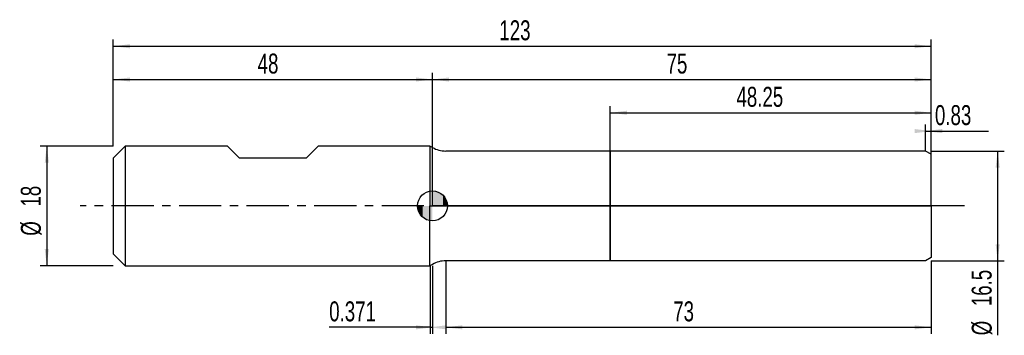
# Model space of a CAD drawing. Extents: x -14 to 134, y -19 to 28.
import ezdxf
from ezdxf.enums import TextEntityAlignment as Align

# ---------------------------------------------------------------- set-up
doc = ezdxf.new("R2010")
doc.units = 0
doc.linetypes.add('CENTER', pattern=[10.16, 6.35, -1.27, 1.27, -1.27])
doc.layers.get('0').update_dxf_attribs({"linetype": 'CONTINUOUS'})
for name, color, linetype in [('1', 4, 'CONTINUOUS'), ('2', 7, 'CONTINUOUS'), ('4', 2, 'CENTER'), ('CUT', 1, 'CONTINUOUS'), ('NOCUT', 7, 'CONTINUOUS'), ('SK1', 4, 'CONTINUOUS'), ('SK2', 7, 'CONTINUOUS'), ('SK4', 2, 'CENTER')]:
    doc.layers.add(name, color=color, linetype=linetype)
doc.dimstyles.new('SLDDIMSTYLE0', dxfattribs={"dimtxt": 3, "dimasz": 2.5, "dimexe": 0, "dimexo": 0.0625, "dimgap": 0.75, "dimtad": 1, "dimrnd": 1e-09, "dimzin": 12, "dimsah": 1, "dimcen": 0.09, "dimazin": 3, "dimtfac": 1, "dimtofl": 0, "dimtmove": 0, "dimatfit": 3})
doc.dimstyles.new('SLDDIMSTYLE1', dxfattribs={"dimtxt": 3, "dimasz": 2.5, "dimexe": 0, "dimexo": 0.0625, "dimgap": 0.75, "dimtad": 1, "dimrnd": 1e-09, "dimsah": 1, "dimcen": 0.09, "dimazin": 3, "dimtfac": 1, "dimtofl": 0, "dimtmove": 0, "dimatfit": 3})

# ---------------------------------------------------------------- blocks, each defined once
blk = doc.blocks.new('_D')
at = {"layer": '2'}
for p, q in [((50, -8.25), (50, -19.25)), ((123, -8.25), (123, -19.25)), ((50, -18.25), (123, -18.25))]:
    blk.add_line(p, q, dxfattribs=at)
for points in [[(50, -18.25), (52.5, -18.56), (52.5, -17.94)], [(123, -18.25), (120.5, -17.94), (120.5, -18.56)]]:
    blk.add_solid(points, dxfattribs=at)
at = {"layer": '2', "width": 0.7}
blk.add_text('73', height=3, dxfattribs=at).set_placement((84.21, -18.25), align=Align.BOTTOM_LEFT)
blk = doc.blocks.new('_D_1')
at = {"layer": '2'}
for p, q in [((123, 8.25), (134, 8.25)), ((133, 8.25), (133, -8.25)), ((123, -8.25), (134, -8.25)), ((133, -8.25), (133, -19.45))]:
    blk.add_line(p, q, dxfattribs=at)
for points in [[(133, 8.25), (132.69, 5.75), (133.31, 5.75)], [(133, -8.25), (133.31, -5.75), (132.69, -5.75)]]:
    blk.add_solid(points, dxfattribs=at)
at = {"layer": '2', "width": 0.7}
for s, p in [('16.5', (132.99, -15.07)), ('%%c', (133, -19.45))]:
    blk.add_text(s, height=3, rotation=90, dxfattribs=at).set_placement(p, align=Align.BOTTOM_LEFT)
blk = doc.blocks.new('_D_2')
at = {"layer": '2'}
for p, q in [((47.63, -9), (47.63, -19.25)), ((48, -9), (48, -19.25)), ((47.63, -18.25), (32.47, -18.25)), ((47.63, -18.25), (48, -18.25))]:
    blk.add_line(p, q, dxfattribs=at)
for points in [[(48, -18.25), (45.5, -17.94), (45.5, -18.56)], [(47.63, -18.25), (50.13, -18.56), (50.13, -17.94)]]:
    blk.add_solid(points, dxfattribs=at)
at = {"layer": '2', "width": 0.7}
blk.add_text('0.371', height=3, dxfattribs=at).set_placement((32.47, -18.25), align=Align.BOTTOM_LEFT)
blk = doc.blocks.new('_D_3')
at = {"layer": '2'}
for p, q in [((74.75, 8.25), (74.75, 15)), ((123, 8.25), (123, 15)), ((74.75, 14), (123, 14))]:
    blk.add_line(p, q, dxfattribs=at)
for points in [[(74.75, 14), (77.25, 13.69), (77.25, 14.31)], [(123, 14), (120.5, 14.31), (120.5, 13.69)]]:
    blk.add_solid(points, dxfattribs=at)
at = {"layer": '2', "width": 0.7}
blk.add_text('48.25', height=3, dxfattribs=at).set_placement((93.72, 14), align=Align.BOTTOM_LEFT)
blk = doc.blocks.new('_D_4')
at = {"layer": '2'}
for p, q in [((122.17, 8.25), (122.17, 12.25)), ((123, 8.25), (123, 12.25)), ((122.17, 11.25), (123, 11.25)), ((123, 11.25), (131.6, 11.25))]:
    blk.add_line(p, q, dxfattribs=at)
for points in [[(123, 11.25), (120.5, 11.56), (120.5, 10.94)], [(122.17, 11.25), (124.67, 10.94), (124.67, 11.56)]]:
    blk.add_solid(points, dxfattribs=at)
at = {"layer": '2', "width": 0.7}
blk.add_text('0.83', height=3, dxfattribs=at).set_placement((123.57, 11.25), align=Align.BOTTOM_LEFT)
blk = doc.blocks.new('_D_5')
at = {"layer": 'SK2'}
for p, q in [((0, 9), (0, 25)), ((0, 24), (123, 24)), ((123, 9), (123, 25))]:
    blk.add_line(p, q, dxfattribs=at)
for points in [[(0, 24), (2.5, 23.69), (2.5, 24.31)], [(123, 24), (120.5, 24.31), (120.5, 23.69)]]:
    blk.add_solid(points, dxfattribs=at)
at = {"layer": 'SK2', "width": 0.7}
blk.add_text('123', height=3, dxfattribs=at).set_placement((58.06, 24), align=Align.BOTTOM_LEFT)
blk = doc.blocks.new('_D_6')
at = {"layer": 'SK2'}
for p, q in [((0, 9), (0, 20)), ((48, 9), (48, 20)), ((0, 19), (48, 19))]:
    blk.add_line(p, q, dxfattribs=at)
for points in [[(0, 19), (2.5, 18.69), (2.5, 19.31)], [(48, 19), (45.5, 19.31), (45.5, 18.69)]]:
    blk.add_solid(points, dxfattribs=at)
at = {"layer": 'SK2', "width": 0.7}
blk.add_text('48', height=3, dxfattribs=at).set_placement((21.71, 19), align=Align.BOTTOM_LEFT)
blk = doc.blocks.new('_D_7')
at = {"layer": 'SK2'}
for p, q in [((48, 0), (48, 20)), ((123, 0), (123, 20)), ((48, 19), (123, 19))]:
    blk.add_line(p, q, dxfattribs=at)
for points in [[(48, 19), (50.5, 18.69), (50.5, 19.31)], [(123, 19), (120.5, 19.31), (120.5, 18.69)]]:
    blk.add_solid(points, dxfattribs=at)
at = {"layer": 'SK2', "width": 0.7}
blk.add_text('75', height=3, dxfattribs=at).set_placement((83.21, 19), align=Align.BOTTOM_LEFT)
blk = doc.blocks.new('_D_8')
at = {"layer": 'SK2'}
for p, q in [((0, 9), (-11, 9)), ((-10, 9), (-10, -9)), ((0, -9), (-11, -9))]:
    blk.add_line(p, q, dxfattribs=at)
for points in [[(-10, 9), (-10.31, 6.5), (-9.69, 6.5)], [(-10, -9), (-9.69, -6.5), (-10.31, -6.5)]]:
    blk.add_solid(points, dxfattribs=at)
at = {"layer": 'SK2', "width": 0.7}
for s, p in [('18', (-10.01, -0.1)), ('%%c', (-10, -4.48))]:
    blk.add_text(s, height=3, rotation=90, dxfattribs=at).set_placement(p, align=Align.BOTTOM_LEFT)
blk = doc.blocks.new('*U11')
at = {"color": 0, "linetype": 'CONTINUOUS'}
for points in [[(0, 0), (0, 2.25), (0.44, 0)], [(0.44, 0), (0, 2.25), (0.44, 2.21)], [(0.44, 0), (0.44, 2.21), (0.86, 0)], [(0.86, 0), (0.44, 2.21), (0.86, 2.08)], [(0.86, 0), (0.86, 2.08), (1.25, 0)], [(1.25, 0), (0.86, 2.08), (1.25, 1.87)], [(1.25, 0), (1.25, 1.87), (1.59, 0)], [(1.59, 0), (1.25, 1.87), (1.59, 1.59)], [(1.59, 0), (1.59, 1.59), (1.87, 0)], [(1.87, 0), (1.59, 1.59), (1.87, 1.25)], [(1.87, 0), (1.87, 1.25), (2.08, 0)], [(2.08, 0), (1.87, 1.25), (2.08, 0.86)], [(2.08, 0), (2.08, 0.86), (2.21, 0)], [(2.21, 0), (2.08, 0.86), (2.21, 0.44)], [(2.21, 0), (2.21, 0.44), (2.25, 0)]]:
    blk.add_solid(points, dxfattribs=at)
blk = doc.blocks.new('*U12')
at = {"color": 0, "linetype": 'CONTINUOUS'}
for points in [[(-2.22, -0.39), (-2.25, 0), (-2.22, 0)], [(-2.22, -0.39), (-2.22, 0), (-2.11, -0.77)], [(-2.11, -0.77), (-2.22, 0), (-2.11, 0)], [(-2.11, -0.77), (-2.11, 0), (-1.95, -1.12)], [(-1.95, -1.12), (-2.11, 0), (-1.95, 0)], [(-1.95, -1.12), (-1.95, 0), (-1.72, -1.45)], [(-1.72, -1.45), (-1.95, 0), (-1.72, 0)], [(-1.72, -1.45), (-1.72, 0), (-1.45, -1.72)], [(-1.45, -1.72), (-1.72, 0), (-1.45, 0)], [(-1.45, -1.72), (-1.45, 0), (-1.12, -1.95)], [(-1.12, -1.95), (-1.45, 0), (-1.12, 0)], [(-1.12, -1.95), (-1.12, 0), (-0.77, -2.11)], [(-0.77, -2.11), (-1.12, 0), (-0.77, 0)], [(-0.77, -2.11), (-0.77, 0), (-0.39, -2.22)], [(-0.39, -2.22), (-0.77, 0), (-0.39, 0)], [(-0.39, -2.22), (-0.39, 0), (0, -2.25)], [(0, -2.25), (-0.39, 0), (0, 0)]]:
    blk.add_solid(points, dxfattribs=at)
blk = doc.blocks.new('SW_DOWELSYMBOL_0')
at = {"layer": 'SK1', "color": 0}
blk.add_circle((0, 0), 2.25, dxfattribs=at)
at = {"color": 0, "linetype": 'CONTINUOUS'}
for name in ['*U11', '*U12']:
    blk.add_blockref(name, (0, 0), dxfattribs=at)

msp = doc.modelspace()

# ---------------------------------------------------------------- linework, layer by layer
at = {"layer": '1'}
for p, q in [((48, 8.786), (47.629, 9)), ((47.629, 9), (47.629, 0)), ((74.75, 8.25), (50, 8.25)), ((122.17, 8.25), (74.75, 8.25)), ((74.75, 8.25), (74.75, 0)), ((74.75, 0), (74.75, 8.25)), ((123, 7.771), (122.17, 8.25)), ((123, 0), (123, 7.771)), ((47.629, -9), (47.629, 0)), ((74.75, -8.25), (74.75, 0)), ((74.75, 0), (74.75, -8.25)), ((123, 0), (123, -7.771)), ((48, -8.786), (47.629, -9)), ((74.75, -8.25), (50, -8.25)), ((122.17, -8.25), (74.75, -8.25)), ((123, -7.771), (122.17, -8.25))]:
    msp.add_line(p, q, dxfattribs=at)
for centre, start, end in [((50, 12.25), 240, 270), ((50, -12.25), 90, 120)]:
    msp.add_arc(centre, 4, start, end, dxfattribs=at)
at = {"layer": '4'}
msp.add_line((123, 0), (48, 0), dxfattribs=at)
at = {"layer": 'CUT'}
for p, q in [((122.17, 8.25), (74.75, 8.25)), ((74.75, 8.25), (74.75, 0)), ((123, 7.771), (122.17, 8.25)), ((123, 0), (123, 7.771)), ((74.75, 0), (123, 0))]:
    msp.add_line(p, q, dxfattribs=at)
at = {"layer": 'NOCUT'}
for p, q in [((48, 8.786), (47.629, 9)), ((47.629, 9), (47.629, 0)), ((74.75, 8.25), (50, 8.25)), ((74.75, 0), (74.75, 8.25)), ((47.629, 0), (74.75, 0))]:
    msp.add_line(p, q, dxfattribs=at)
msp.add_arc((50, 12.25), 4, 240, 270, dxfattribs=at)
at = {"layer": 'SK1'}
for p, q in [((1.8, 9), (0, 7.2)), ((17.2, 9), (1.8, 9)), ((1.8, 9), (1.8, -9)), ((19, 7.2), (17.2, 9)), ((30.8, 9), (29, 7.2)), ((47.629, 9), (30.8, 9)), ((0, 7.2), (0, 0)), ((29, 7.2), (19, 7.2)), ((0, 0), (0, -7.2)), ((0, -7.2), (1.8, -9)), ((1.8, -9), (47.629, -9))]:
    msp.add_line(p, q, dxfattribs=at)
msp.add_circle((48, 0), 2.25, dxfattribs=at)
at = {"layer": 'SK4'}
msp.add_line((128, 0), (-5, 0), dxfattribs=at)

# ---------------------------------------------------------------- block references
at = {"layer": 'SK1'}
msp.add_blockref('SW_DOWELSYMBOL_0', (48, 0), dxfattribs=at)

# ---------------------------------------------------------------- texts
at = {"layer": 'SK2', "width": 0.7}
msp.add_text('AP1', height=0.05, dxfattribs=at).set_placement((48, -0.018), align=Align.BOTTOM_LEFT)

# ---------------------------------------------------------------- dimensions: what is measured, and where the dimension line sits
at = {"layer": '2'}
for base, p1, p2, dimstyle, picture, middle in [((123, 14), (74.75, 8.25), (123, 8.25), 'SLDDIMSTYLE0', '_D_3', (98.875, 14)), ((123, 11.25), (122.17, 8.25), (123, 8.25), 'SLDDIMSTYLE1', '_D_4', (127.585, 11.25)), ((123, -18.25), (50, -8.25), (123, -8.25), 'SLDDIMSTYLE0', '_D', (86.5, -18.25)), ((48, -18.25), (47.629, -9), (48, -9), 'SLDDIMSTYLE1', '_D_2', (37.629, -18.25))]:
    dim = msp.add_linear_dim(base=base, p1=p1, p2=p2, dimstyle=dimstyle, dxfattribs=at)
    dim.commit()
    dim.dimension.update_dxf_attribs({"geometry": picture, "text_midpoint": middle, "dimtype": 160})
dim = msp.add_linear_dim(base=(133, -8.25), p1=(123, 8.25), p2=(123, -8.25), angle=90, text='%%c<>', dimstyle='SLDDIMSTYLE0', dxfattribs=at)
dim.commit()
dim.dimension.update_dxf_attribs({"geometry": '_D_1', "text_midpoint": (133, -13.25), "dimtype": 160})
at = {"layer": 'SK2'}
for base, p1, p2, picture, middle in [((123, 24), (0, 9), (123, 9), '_D_5', (61.5, 24)), ((48, 19), (0, 9), (48, 9), '_D_6', (24, 19)), ((123, 19), (48, 0), (123, 0), '_D_7', (85.5, 19))]:
    dim = msp.add_linear_dim(base=base, p1=p1, p2=p2, dimstyle='SLDDIMSTYLE0', dxfattribs=at)
    dim.commit()
    dim.dimension.update_dxf_attribs({"geometry": picture, "text_midpoint": middle, "dimtype": 160})
dim = msp.add_linear_dim(base=(-10, -9), p1=(0, 9), p2=(0, -9), angle=90, text='%%c<>', dimstyle='SLDDIMSTYLE0', dxfattribs=at)
dim.commit()
dim.dimension.update_dxf_attribs({"geometry": '_D_8', "text_midpoint": (-10, 0), "dimtype": 160})

doc.saveas('drawing.dxf')
